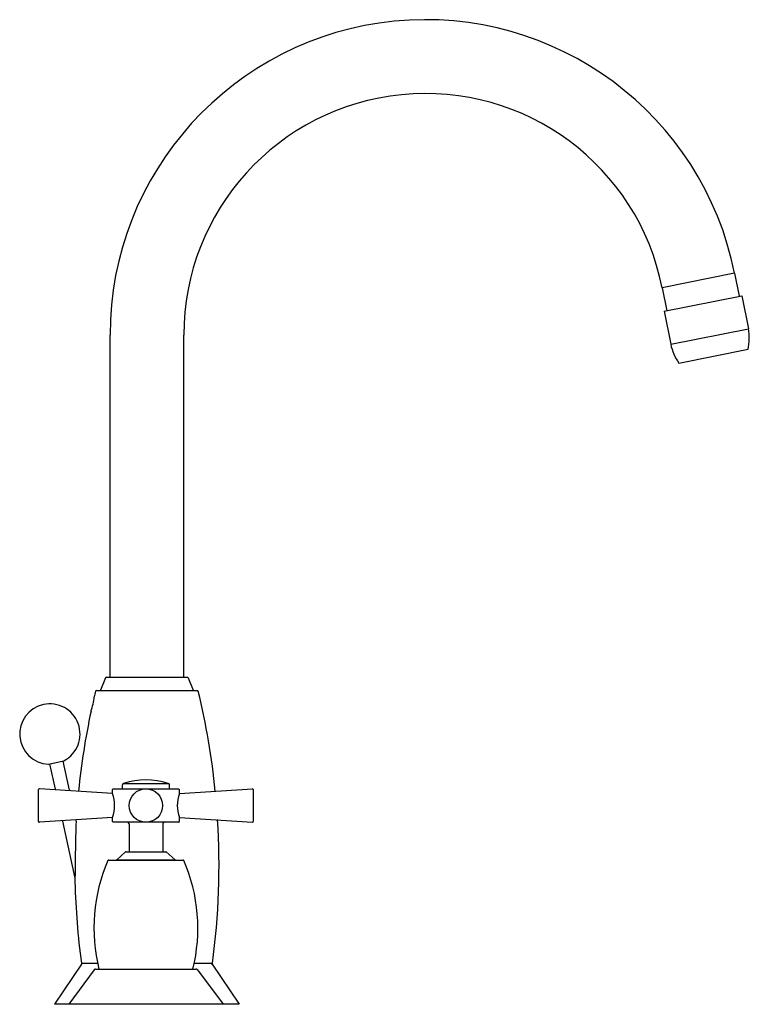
# Model space of a CAD drawing. Header units: millimetres. Extents: x -0.04 to 0.177, y 0 to 0.294.
import ezdxf

# ---------------------------------------------------------------- set-up
doc = ezdxf.new("R2010")
doc.units = ezdxf.units.MM
doc.layers.add('BLOCKS', color=3, linetype='Continuous')

msp = doc.modelspace()

# ---------------------------------------------------------------- linework, layer by layer
at = {"layer": 'BLOCKS'}
for p, q in [((0.1730264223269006, 0.2179121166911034), (0.1514525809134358, 0.2136028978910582)), ((0.1730264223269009, 0.2179121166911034), (0.1743975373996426, 0.2110477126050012)), ((0.1514525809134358, 0.2136028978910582), (0.1528236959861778, 0.2067384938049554)), ((0.1520391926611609, 0.2065817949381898), (0.175182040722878, 0.2112044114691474)), ((0.175182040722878, 0.2112044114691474), (0.1771407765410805, 0.2013981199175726)), ((0.1520391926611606, 0.2065817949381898), (0.1539979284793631, 0.1967755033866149)), ((0.1539979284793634, 0.1967755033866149), (0.1771407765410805, 0.2013981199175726)), ((-0.01315271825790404, 0.0975), (-0.01315271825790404, 0.1995000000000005)), ((0.00884728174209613, 0.0975), (0.00884728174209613, 0.1995000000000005)), ((0.1564479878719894, 0.1911463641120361), (0.1770412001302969, 0.1952597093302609)), ((-0.01446605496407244, 0.09734409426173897), (-0.0159643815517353, 0.09365590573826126)), ((-0.01423443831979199, 0.0975), (0.009929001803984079, 0.0975)), ((0.01016061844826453, 0.09734409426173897), (0.01165894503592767, 0.09365590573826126)), ((-0.01720631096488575, 0.09350000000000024), (0.01290087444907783, 0.09350000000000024)), ((-0.03152488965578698, 0.07157038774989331), (-0.02919900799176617, 0.07208602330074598)), ((-0.03139181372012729, 0.0715816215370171), (-0.02699848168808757, 0.07255559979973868)), ((-0.03114773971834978, 0.07163573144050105), (-0.02947534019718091, 0.0640920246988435)), ((-0.02724255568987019, 0.07250148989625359), (-0.0253178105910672, 0.06381952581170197)), ((-0.009455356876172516, 0.06425000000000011), (-0.009455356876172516, 0.06538230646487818)), ((-0.009086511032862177, 0.0658647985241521), (0.004175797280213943, 0.0658647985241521)), ((0.004544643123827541, 0.06425000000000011), (0.004544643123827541, 0.06538230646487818)), ((-0.03445535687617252, 0.05450942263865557), (-0.03445535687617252, 0.06399057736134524)), ((-0.01244270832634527, 0.06281471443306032), (-0.03418900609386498, 0.06424004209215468)), ((-0.01220535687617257, 0.06425000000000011), (-0.01245535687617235, 0.06400000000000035)), ((-0.01245535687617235, 0.06285000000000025), (-0.01245535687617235, 0.06400000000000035)), ((-0.01220535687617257, 0.06425000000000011), (0.007294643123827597, 0.06425000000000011)), ((0.007294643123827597, 0.06425000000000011), (0.007544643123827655, 0.06400000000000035)), ((0.007531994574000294, 0.06281471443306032), (0.02927829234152, 0.06424004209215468)), ((0.007544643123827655, 0.06285000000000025), (0.007544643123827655, 0.06400000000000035)), ((0.02954464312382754, 0.06399057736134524), (0.02954464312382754, 0.05925000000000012)), ((0.02954464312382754, 0.05925000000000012), (0.02954464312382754, 0.05450942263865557)), ((-0.01244270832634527, 0.05568528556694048), (-0.03418900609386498, 0.05425995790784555)), ((-0.02735918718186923, 0.0545466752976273), (-0.02359170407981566, 0.03755265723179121)), ((-0.02332075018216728, 0.05481136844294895), (-0.0232455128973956, 0.05447199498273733)), ((-0.01245535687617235, 0.05450000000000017), (-0.01245535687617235, 0.05565000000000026)), ((-0.01220535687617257, 0.05425000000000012), (-0.01245535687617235, 0.05450000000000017)), ((0.007294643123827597, 0.05425000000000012), (-0.01220535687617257, 0.05425000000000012)), ((-0.007455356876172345, 0.05375), (-0.007455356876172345, 0.04550000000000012)), ((0.002544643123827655, 0.05375), (0.002544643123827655, 0.04550000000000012)), ((0.007294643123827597, 0.05425000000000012), (0.007544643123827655, 0.05450000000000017)), ((0.007531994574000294, 0.05568528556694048), (0.02927829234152, 0.05425995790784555)), ((0.007544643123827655, 0.05450000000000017), (0.007544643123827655, 0.05565000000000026)), ((-0.00852687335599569, 0.04543498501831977), (-0.01113384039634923, 0.04306501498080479)), ((-0.008358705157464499, 0.04550000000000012), (0.003447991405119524, 0.04550000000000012)), ((0.003616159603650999, 0.04543498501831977), (0.006223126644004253, 0.04306501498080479)), ((-0.01354169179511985, 0.04299999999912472), (0.008630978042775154, 0.04299999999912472)), ((-0.01113384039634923, 0.04306501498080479), (0.006223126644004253, 0.04306501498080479)), ((-0.02165271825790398, 0.01200000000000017), (-0.02965271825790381, 0)), ((-0.02168206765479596, 0.01221654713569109), (-0.01685159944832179, 0.01221654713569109)), ((0.01194088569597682, 0.01221654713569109), (0.01737663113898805, 0.01221654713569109)), ((0.01734728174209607, 0.01200000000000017), (0.02534728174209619, 0)), ((-0.01785524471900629, 0.01029692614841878), (-0.02545535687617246, 0)), ((-0.01745295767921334, 0.01050000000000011), (0.01254224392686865, 0.01050000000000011)), ((0.01294453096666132, 0.01029692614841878), (0.02054464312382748, 0)), ((-0.02300000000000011, 0), (-0.0296527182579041, 0)), ((0.02300000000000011, 0), (-0.02300000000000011, 0)), ((0.02534728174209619, 0), (0.02300000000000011, 0))]:
    msp.add_line(p, q, dxfattribs=at)
msp.add_circle((-0.002455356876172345, 0.05925000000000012), 0.004990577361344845, dxfattribs=at)
for centre, radius, start, end in [((0.08084728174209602, 0.1995000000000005), 0.09400000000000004, 11.29576032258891, 180), ((0.08084728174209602, 0.1995000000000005), 0.07200000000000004, 11.29576032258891, 180), ((0.1629254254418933, 0.1985587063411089), 0.01449615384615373, 346.8455149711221, 11.29576032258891), ((0.16821327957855, 0.199614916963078), 0.01449615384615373, 191.2957603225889, 215.7460056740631), ((-0.01423443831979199, 0.09725000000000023), 0.00025, 90, 157.8905516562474), ((0.009929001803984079, 0.09725000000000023), 0.00025, 22.10944834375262, 90), ((-0.03665643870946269, 0.09361159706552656), 0.01891486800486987, 340.6134455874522, 354.0991174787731), ((0.1954742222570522, 0.04153824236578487), 0.2191269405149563, 166.334122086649, 166.7755777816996), ((-0.01720631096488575, 0.09325000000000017), 0.00025, 90, 166.334122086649), ((-0.01619599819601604, 0.09375), 0.00025, 270, 337.8905516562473), ((0.01189056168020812, 0.09375), 0.00025, 202.1094483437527, 270), ((0.01290087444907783, 0.09325000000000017), 0.00025, 13.66587791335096, 90), ((-0.1997796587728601, 0.0415382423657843), 0.2191269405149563, 5.756453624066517, 13.66587791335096), ((-0.03107747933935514, 0.0805592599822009), 0.009000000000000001, 297.8494770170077, 267.1505229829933), ((0.1954742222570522, 0.04153824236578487), 0.2191269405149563, 167.9369852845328, 174.211888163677), ((-0.03150003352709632, 0.07206976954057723), 0.0005, 267.1505229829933, 282.4999999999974), ((-0.0271067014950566, 0.07304374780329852), 0.0005, 282.4999999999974, 297.8494770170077), ((-0.008955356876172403, 0.06538230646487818), 0.0005, 105.2070734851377, 180), ((-0.002455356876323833, 0.04437649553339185), 0.02248820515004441, 72.85010557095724, 107.1498944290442), ((0.004044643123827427, 0.06538230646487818), 0.0004999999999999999, 0, 74.79292654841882), ((-0.03420535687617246, 0.06399057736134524), 0.00025, 86.24999999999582, 180), ((-0.02178487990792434, 0.05925000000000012), 0.009999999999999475, 338.8998039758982, 21.10019602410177), ((0.01687416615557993, 0.05925000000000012), 0.009999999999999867, 158.8998039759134, 201.1001960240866), ((0.02929464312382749, 0.06399057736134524), 0.00025, 0, 93.75000000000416), ((-0.03420535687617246, 0.05450942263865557), 0.00025, 180, 273.7500000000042), ((0.5301359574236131, 0.03441205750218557), 0.5537452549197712, 177.8882204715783, 179.262636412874), ((-0.00795535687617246, 0.05375), 0.0005, 0, 90), ((0.003044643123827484, 0.05375), 0.0005, 90, 180), ((-0.1997796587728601, 0.0415382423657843), 0.2191269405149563, 352.3101021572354, 3.548126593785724), ((0.02929464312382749, 0.05450942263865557), 0.00025, 266.2499999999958, 0), ((-0.008358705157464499, 0.04525000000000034), 0.00025, 90, 132.2736890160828), ((0.003447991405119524, 0.04525000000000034), 0.00025, 47.72631098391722, 90), ((0.03256104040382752, 0.02271880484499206), 0.05051639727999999, 156.515515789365, 193.9974076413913), ((-0.01354169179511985, 0.04274999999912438), 0.00025, 90, 156.515515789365), ((-0.01130200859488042, 0.0432499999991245), 0.00025, 270, 312.2736890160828), ((0.006391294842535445, 0.0432499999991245), 0.00025, 227.7263109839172, 270), ((0.008630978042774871, 0.04274999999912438), 0.00025, 23.48448421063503, 90), ((-0.03747175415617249, 0.02271880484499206), 0.05051639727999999, 346.0025923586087, 23.48448421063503), ((0.1954742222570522, 0.04153824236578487), 0.2191269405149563, 181.3433295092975, 187.6898978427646), ((-0.02143431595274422, 0.01225000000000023), 0.00025, 187.6898978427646, 270), ((0.01712887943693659, 0.01225000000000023), 0.00025, 270, 352.3101021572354), ((-0.01745295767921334, 0.01), 0.0005, 90, 143.5691418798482), ((0.01254224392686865, 0.01), 0.0005, 36.43085812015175, 90)]:
    msp.add_arc(centre, radius, start, end, dxfattribs=at)
msp.add_open_spline([(-0.02356344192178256, 0.0415382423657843), (-0.0235663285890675, 0.04129395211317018), (-0.02356901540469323, 0.0410492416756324), (-0.02358298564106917, 0.0396701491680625), (-0.02358834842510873, 0.03868154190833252), (-0.02359178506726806, 0.03758366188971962), (-0.02359244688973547, 0.03718846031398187), (-0.0235926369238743, 0.03676545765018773), (-0.02359262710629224, 0.03664473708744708), (-0.02359256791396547, 0.03650301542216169), (-0.02359253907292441, 0.03645945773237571), (-0.02359250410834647, 0.03641208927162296), (-0.0235924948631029, 0.03640116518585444), (-0.02359249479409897, 0.03640116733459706)], degree=3, knots=[-51.51304084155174, -51.51304084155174, -51.51304084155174, -51.51304084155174, -50.77402206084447, -50.77402206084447, -47.32515284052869, -47.32515284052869, -45.75680107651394, -45.75680107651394, -45.14428401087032, -45.14428401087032, -44.80555318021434, -44.80555318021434, -44.56086292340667, -44.56086292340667, -44.56086292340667, -44.56086292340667], dxfattribs=at)

doc.saveas('drawing.dxf')
